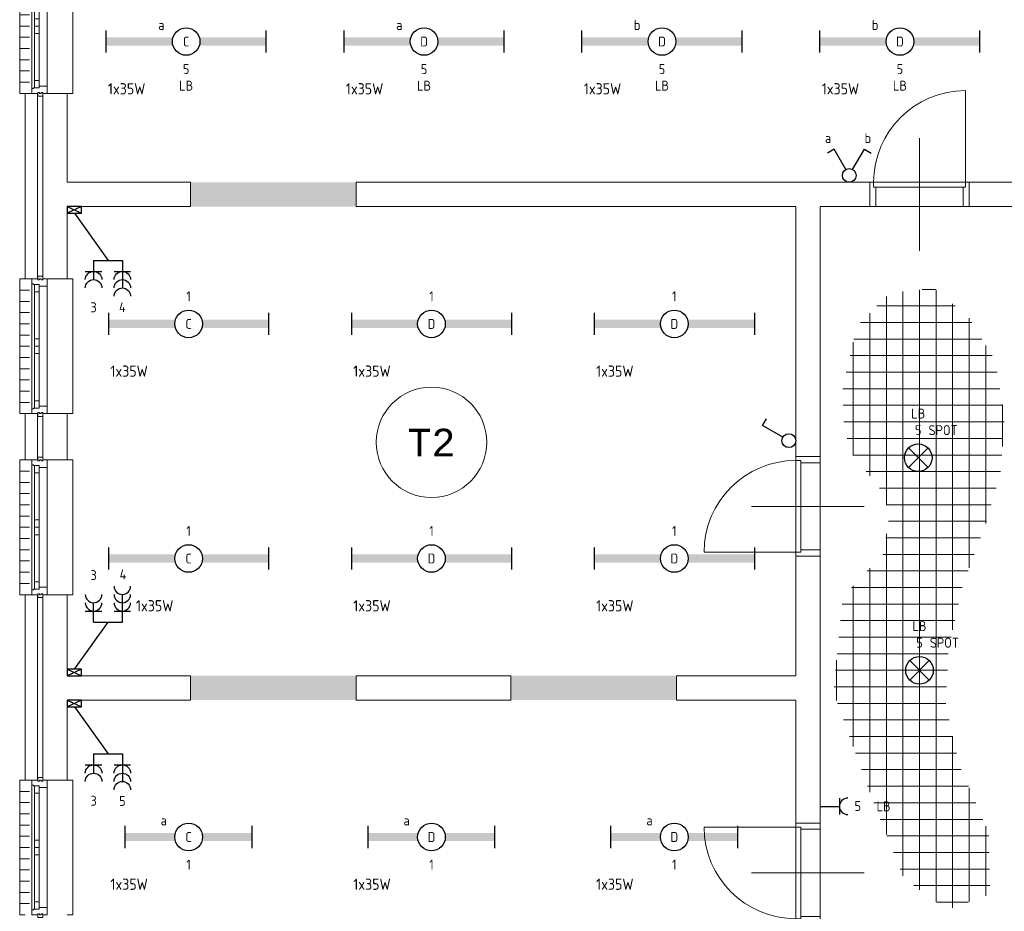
# Model space of a CAD drawing. Header units: millimetres. Extents: x 3141 to 84785, y 12240 to 40624.
# Tile 4 of 19: x 3153 to 12066, y 28491 to 36567. Entities that reach past the tile are written whole.
import ezdxf
from ezdxf.enums import TextEntityAlignment as Align
from ezdxf.xclip import XClip

# ---------------------------------------------------------------- set-up
doc = ezdxf.new("R2010")
doc.units = ezdxf.units.MM
doc.header["$LTSCALE"] = 50
doc.header["$XCLIPFRAME"] = 0
doc.layers.get('0').update_dxf_attribs({"linetype": 'CONTINUOUS'})
for name, color, linetype in [('EL6222--', 3, 'CONTINUOUS'), ('EL6311--', 3, 'CONTINUOUS'), ('Xref', 8, 'CONTINUOUS'), ('Xref-beg26$0$AL$1A---_ALGEMEEN', 8, 'CONTINUOUS'), ('Xref-beg26$0$AT$1A---_TEKST050', 8, 'CONTINUOUS'), ('Xref-beg26$0$EL6131--_WG', 3, 'CONTINUOUS')]:
    doc.layers.add(name, color=color, linetype=linetype)
doc.styles.add('buro-018', font='Isocp.shx', dxfattribs={"height": 90})
doc.styles.add('STABICAD-018', font='ISOCP.SHX', dxfattribs={"height": 1.8})
doc.styles.add('Xref-beg26$0$MONOTXT', font='MONOTXT')

# ---------------------------------------------------------------- blocks, each defined once
blk = doc.blocks.new('*O112')
at = {"layer": 'Xref-beg26$0$AL$1A---_ALGEMEEN', "color": 0, "linetype": 'Continuous', "lineweight": 0}
for p, q in [((-130, 565.5), (-130, -565.5)), ((9, 543), (9, -543)), ((-240, 508.33), (-150, 508.33)), ((-106, 493), (-106, 67)), ((-63, 493), (-63, 67)), ((-240, 406.66), (-150, 406.66)), ((-240, 305), (-150, 305)), ((-240, 203.33), (-150, 203.33)), ((-240, 101.66), (-150, 101.66)), ((-240, 0), (-150, 0)), ((-106, -67), (-106, -493)), ((-63, -67), (-63, -493)), ((-240, -101.66), (-150, -101.66)), ((-240, -203.33), (-150, -203.33)), ((-240, -305), (-150, -305)), ((-240, -406.66), (-150, -406.66)), ((-240, -508.33), (-150, -508.33))]:
    blk.add_line(p, q, dxfattribs=at)
for points in [[(-30, 635), (-30, 601), (-46, 601), (-46, 610), (-60, 610), (-60, 601), (-76, 601), (-76, 635)], [(9, 610), (9, 545.15), (6.86, 543), (-63, 543), (-63, 560), (-114, 560), (-114, 565.5), (-127.78, 565.5), (-130, 567.72), (-130, 610), (-76, 610), (-76, 601), (-60, 601), (-60, 610), (-46, 610), (-46, 601), (-30, 601), (-30, 610)], [(-106, 560), (-106, 493), (-63, 493), (-63, 560)], [(-106, 67), (-106, 0), (-63, 0), (-63, 67)], [(-106, -67), (-106, 0), (-63, 0), (-63, -67)], [(-106, -560), (-106, -493), (-63, -493), (-63, -560)], [(9, -610), (9, -545.15), (6.86, -543), (-63, -543), (-63, -560), (-114, -560), (-114, -565.5), (-127.78, -565.5), (-130, -567.72), (-130, -610), (-76, -610), (-76, -601), (-60, -601), (-60, -610), (-46, -610), (-46, -601), (-30, -601), (-30, -610)], [(-30, -635), (-30, -601), (-46, -601), (-46, -610), (-60, -610), (-60, -601), (-76, -601), (-76, -635)]]:
    blk.add_lwpolyline(points, close=True, dxfattribs=at)
for points in [[(-190, 610), (-240, 610), (-240, -610), (-190, -610)], [(190, 610), (240, 610), (240, -610), (190, -610)]]:
    blk.add_lwpolyline(points, dxfattribs=at)
blk = doc.blocks.new('*O114')
at = {"layer": 'Xref-beg26$0$AL$1A---_ALGEMEEN', "color": 0, "linetype": 'Continuous', "lineweight": 0}
for p, q in [((-130, 565.5), (-130, -565.5)), ((9, 543), (9, -543)), ((-240, 508.33), (-150, 508.33)), ((-106, 493), (-106, 67)), ((-63, 493), (-63, 67)), ((-240, 406.66), (-150, 406.66)), ((-240, 305), (-150, 305)), ((-240, 203.33), (-150, 203.33)), ((-240, 101.66), (-150, 101.66)), ((-240, 0), (-150, 0)), ((-106, -67), (-106, -493)), ((-63, -67), (-63, -493)), ((-240, -101.66), (-150, -101.66)), ((-240, -203.33), (-150, -203.33)), ((-240, -305), (-150, -305)), ((-240, -406.66), (-150, -406.66)), ((-240, -508.33), (-150, -508.33))]:
    blk.add_line(p, q, dxfattribs=at)
for points in [[(-30, 635), (-30, 601), (-46, 601), (-46, 610), (-60, 610), (-60, 601), (-76, 601), (-76, 635)], [(9, 610), (9, 545.15), (6.86, 543), (-63, 543), (-63, 560), (-114, 560), (-114, 565.5), (-127.78, 565.5), (-130, 567.72), (-130, 610), (-76, 610), (-76, 601), (-60, 601), (-60, 610), (-46, 610), (-46, 601), (-30, 601), (-30, 610)], [(-106, 560), (-106, 493), (-63, 493), (-63, 560)], [(-106, 67), (-106, 0), (-63, 0), (-63, 67)], [(-106, -67), (-106, 0), (-63, 0), (-63, -67)], [(-106, -560), (-106, -493), (-63, -493), (-63, -560)], [(9, -610), (9, -545.15), (6.86, -543), (-63, -543), (-63, -560), (-114, -560), (-114, -565.5), (-127.78, -565.5), (-130, -567.72), (-130, -610), (-76, -610), (-76, -601), (-60, -601), (-60, -610), (-46, -610), (-46, -601), (-30, -601), (-30, -610)], [(-30, -635), (-30, -601), (-46, -601), (-46, -610), (-60, -610), (-60, -601), (-76, -601), (-76, -635)]]:
    blk.add_lwpolyline(points, close=True, dxfattribs=at)
for points in [[(-190, 610), (-240, 610), (-240, -610), (-190, -610)], [(190, 610), (240, 610), (240, -610), (190, -610)]]:
    blk.add_lwpolyline(points, dxfattribs=at)
blk = doc.blocks.new('*O115')
at = {"layer": 'Xref-beg26$0$AL$1A---_ALGEMEEN', "color": 0, "linetype": 'Continuous', "lineweight": 0}
for p, q in [((-130, 565.5), (-130, -565.5)), ((9, 543), (9, -543)), ((-240, 508.33), (-150, 508.33)), ((-106, 493), (-106, 67)), ((-63, 493), (-63, 67)), ((-240, 406.66), (-150, 406.66)), ((-240, 305), (-150, 305)), ((-240, 203.33), (-150, 203.33)), ((-240, 101.66), (-150, 101.66)), ((-240, 0), (-150, 0)), ((-106, -67), (-106, -493)), ((-63, -67), (-63, -493)), ((-240, -101.66), (-150, -101.66)), ((-240, -203.33), (-150, -203.33)), ((-240, -305), (-150, -305)), ((-240, -406.66), (-150, -406.66)), ((-240, -508.33), (-150, -508.33))]:
    blk.add_line(p, q, dxfattribs=at)
for points in [[(-30, 635), (-30, 601), (-46, 601), (-46, 610), (-60, 610), (-60, 601), (-76, 601), (-76, 635)], [(9, 610), (9, 545.15), (6.86, 543), (-63, 543), (-63, 560), (-114, 560), (-114, 565.5), (-127.78, 565.5), (-130, 567.72), (-130, 610), (-76, 610), (-76, 601), (-60, 601), (-60, 610), (-46, 610), (-46, 601), (-30, 601), (-30, 610)], [(-106, 560), (-106, 493), (-63, 493), (-63, 560)], [(-106, 67), (-106, 0), (-63, 0), (-63, 67)], [(-106, -67), (-106, 0), (-63, 0), (-63, -67)], [(-106, -560), (-106, -493), (-63, -493), (-63, -560)], [(9, -610), (9, -545.15), (6.86, -543), (-63, -543), (-63, -560), (-114, -560), (-114, -565.5), (-127.78, -565.5), (-130, -567.72), (-130, -610), (-76, -610), (-76, -601), (-60, -601), (-60, -610), (-46, -610), (-46, -601), (-30, -601), (-30, -610)], [(-30, -635), (-30, -601), (-46, -601), (-46, -610), (-60, -610), (-60, -601), (-76, -601), (-76, -635)]]:
    blk.add_lwpolyline(points, close=True, dxfattribs=at)
for points in [[(-190, 610), (-240, 610), (-240, -610), (-190, -610)], [(190, 610), (240, 610), (240, -610), (190, -610)]]:
    blk.add_lwpolyline(points, dxfattribs=at)
blk = doc.blocks.new('*O117')
at = {"layer": 'Xref-beg26$0$AL$1A---_ALGEMEEN', "color": 0, "linetype": 'Continuous', "lineweight": 0}
for p, q in [((-130, 565.5), (-130, -565.5)), ((9, 543), (9, -543)), ((-240, 508.33), (-150, 508.33)), ((-106, 493), (-106, 67)), ((-63, 493), (-63, 67)), ((-240, 406.66), (-150, 406.66)), ((-240, 305), (-150, 305)), ((-240, 203.33), (-150, 203.33)), ((-240, 101.66), (-150, 101.66)), ((-240, 0), (-150, 0)), ((-106, -67), (-106, -493)), ((-63, -67), (-63, -493)), ((-240, -101.66), (-150, -101.66)), ((-240, -203.33), (-150, -203.33)), ((-240, -305), (-150, -305)), ((-240, -406.66), (-150, -406.66)), ((-240, -508.33), (-150, -508.33))]:
    blk.add_line(p, q, dxfattribs=at)
for points in [[(-30, 635), (-30, 601), (-46, 601), (-46, 610), (-60, 610), (-60, 601), (-76, 601), (-76, 635)], [(9, 610), (9, 545.15), (6.86, 543), (-63, 543), (-63, 560), (-114, 560), (-114, 565.5), (-127.78, 565.5), (-130, 567.72), (-130, 610), (-76, 610), (-76, 601), (-60, 601), (-60, 610), (-46, 610), (-46, 601), (-30, 601), (-30, 610)], [(-106, 560), (-106, 493), (-63, 493), (-63, 560)], [(-106, 67), (-106, 0), (-63, 0), (-63, 67)], [(-106, -67), (-106, 0), (-63, 0), (-63, -67)], [(-106, -560), (-106, -493), (-63, -493), (-63, -560)], [(9, -610), (9, -545.15), (6.86, -543), (-63, -543), (-63, -560), (-114, -560), (-114, -565.5), (-127.78, -565.5), (-130, -567.72), (-130, -610), (-76, -610), (-76, -601), (-60, -601), (-60, -610), (-46, -610), (-46, -601), (-30, -601), (-30, -610)], [(-30, -635), (-30, -601), (-46, -601), (-46, -610), (-60, -610), (-60, -601), (-76, -601), (-76, -635)]]:
    blk.add_lwpolyline(points, close=True, dxfattribs=at)
for points in [[(-190, 610), (-240, 610), (-240, -610), (-190, -610)], [(190, 610), (240, 610), (240, -610), (190, -610)]]:
    blk.add_lwpolyline(points, dxfattribs=at)
blk = doc.blocks.new('Xref-beg26$0$ED0831')
at = {"layer": 'Xref-beg26$0$AL$1A---_ALGEMEEN', "color": 0, "linetype": 'Continuous', "lineweight": 0}
for p, q in [((450, -400), (450, 620)), ((0, 0), (0, 220)), ((0, 220), (55, 220)), ((55, 220), (845, 220)), ((55, 220), (55, 45)), ((900, 220), (845, 220)), ((845, 220), (845, 45)), ((900, 0), (900, 220)), ((35, 0), (0, 0)), ((55, 45), (35, 45)), ((35, 45), (35, 0)), ((35, 0), (35, -830)), ((865, 0), (35, 0)), ((55, 45), (845, 45)), ((845, 45), (865, 45)), ((865, 45), (865, 0)), ((865, 0), (900, 0))]:
    blk.add_line(p, q, dxfattribs=at)
blk.add_arc((35, 0), 830, 270, 360, dxfattribs=at)
blk = doc.blocks.new('Xref-beg26$0$E00112')
at = {"color": 0, "linetype": 'Continuous'}
for p, q in [((0, 1), (-1, 1)), ((-1, 1), (-1, 0)), ((-1, 0), (0, 1)), ((-1, 1), (0, 0)), ((0, 0), (0, 1)), ((-1, 0), (0, 0))]:
    blk.add_line(p, q, dxfattribs=at)
blk = doc.blocks.new('Xref-beg26')
at = {"layer": 'Xref-beg26$0$AL$1A---_ALGEMEEN', "linetype": 'Continuous', "lineweight": 0}
for p, q in [((87285.43, 94196.95), (87285.43, 99488.32)), ((87435.43, 94070.68), (87435.43, 99505.97)), ((87459.61, 99508.82), (87581.36, 99508.82)), ((87585.43, 93961.56), (87585.43, 99505.36)), ((87135.43, 97553.34), (87135.43, 99444.35)), ((87735.43, 96424.61), (87735.43, 99377.54)), ((86985.43, 97819.75), (86985.43, 99294.31)), ((87049.93, 99358.82), (87757.4, 99358.82)), ((86899.97, 99208.82), (87910.14, 99208.82)), ((87885.43, 96986.02), (87885.43, 99249.61)), ((86835.43, 98003.89), (86835.43, 99030.58)), ((86842.04, 99058.82), (88001.03, 99058.82)), ((88035.43, 97389.71), (88035.43, 99002.05)), ((86806.94, 98908.82), (88091.92, 98908.82)), ((86771.84, 98758.82), (88137.87, 98758.82)), ((86740.84, 98608.82), (88162.28, 98608.82)), ((86746.01, 98458.82), (88186.7, 98458.82)), ((88185.43, 98086.24), (88185.43, 98466.6)), ((86751.18, 98308.82), (88200.95, 98308.82)), ((86781.36, 98158.82), (88190.49, 98158.82)), ((86831.41, 98008.82), (88180.03, 98008.82)), ((86953.6, 97858.82), (88169.57, 97858.82)), ((87073.26, 97708.82), (88128.8, 97708.82)), ((87133.24, 97558.82), (88084.91, 97558.82)), ((87153.97, 97408.82), (88041.02, 97408.82)), ((87129.78, 97258.82), (87988.46, 97258.82)), ((87135.43, 94572.05), (87135.43, 97293.84)), ((87102.54, 97108.82), (87931.81, 97108.82)), ((86985.43, 94954.18), (86985.43, 96984.12)), ((86961.67, 96958.82), (87875.16, 96958.82)), ((86820.79, 96808.82), (87821.66, 96808.82)), ((86835.43, 95369.3), (86835.43, 96824.4)), ((86734.15, 96658.82), (87787.99, 96658.82)), ((86719.77, 96508.82), (87754.33, 96508.82)), ((86705.39, 96358.82), (87720.67, 96358.82)), ((86691.01, 96208.82), (87694.48, 96208.82)), ((86685.43, 95784.42), (86685.43, 96150.59)), ((86676.63, 96058.82), (87687.5, 96058.82)), ((86662.26, 95908.82), (87680.53, 95908.82)), ((86694.68, 95758.82), (87673.55, 95758.82)), ((86748.88, 95608.82), (87702.66, 95608.82)), ((86803.08, 95458.82), (87735.98, 95458.82)), ((87735.43, 93907.88), (87735.43, 95461.3)), ((86857.28, 95308.82), (87769.31, 95308.82)), ((86911.48, 95158.82), (87813.84, 95158.82)), ((86965.69, 95008.82), (87878.92, 95008.82)), ((87885.43, 93962.44), (87885.43, 94993.82)), ((87020.75, 94858.82), (87944, 94858.82)), ((87080.73, 94708.82), (88009.07, 94708.82)), ((88035.43, 94017.01), (88035.43, 94648.07)), ((87140.72, 94558.82), (88062.93, 94558.82)), ((87200.7, 94408.82), (88066.12, 94408.82)), ((87260.69, 94258.82), (88069.31, 94258.82)), ((87383.01, 94108.82), (88072.5, 94108.82)), ((87589.2, 93958.82), (87875.47, 93958.82))]:
    blk.add_line(p, q, dxfattribs=at)
for points in [[(88335.43, 101508.82), (88555.43, 101508.82), (88555.43, 99578.82), (88335.43, 99578.82), (88335.43, 100258.82), (87885.43, 100258.82), (87885.43, 100478.82), (88335.43, 100478.82)], [(79340.43, 99603.82), (79450.43, 99603.82), (79450.43, 101283.82), (79340.43, 101283.82)], [(79500.43, 101283.82), (79720.43, 101283.82), (79720.43, 100478.82), (80835.43, 100478.82), (80835.43, 100258.82), (79720.43, 100258.82), (79720.43, 99603.82), (79500.43, 99603.82)], [(82335.43, 100478.82), (86985.43, 100478.82), (86985.43, 100258.82), (86535.43, 100258.82), (86535.43, 97993.82), (86315.43, 97993.82), (86315.43, 100258.82), (82335.43, 100258.82)], [(79450.43, 97963.82), (79340.43, 97963.82), (79340.43, 98383.82), (79450.43, 98383.82)], [(79500.43, 97963.82), (79720.43, 97963.82), (79720.43, 98383.82), (79500.43, 98383.82)], [(86315.43, 97093.82), (86535.43, 97093.82), (86535.43, 94673.82), (86315.43, 94673.82), (86315.43, 95788.82), (85235.43, 95788.82), (85235.43, 96008.82), (86315.43, 96008.82)], [(79450.43, 95063.82), (79340.43, 95063.82), (79340.43, 96743.82), (79450.43, 96743.82)], [(79500.43, 96743.82), (79720.43, 96743.82), (79720.43, 96008.82), (80835.43, 96008.82), (80835.43, 95788.82), (79720.43, 95788.82), (79720.43, 95063.82), (79500.43, 95063.82)], [(82335.43, 95788.82), (83735.43, 95788.82), (83735.43, 96008.82), (82335.43, 96008.82)]]:
    blk.add_lwpolyline(points, close=True, dxfattribs=at)
blk.add_circle((83017.93, 98123.82), 500, dxfattribs=at)
for points in [[(80835.43, 100258.82), (82335.43, 100258.82), (80835.43, 100478.82), (82335.43, 100478.82)], [(80835.43, 95788.82), (82335.43, 95788.82), (80835.43, 96008.82), (82335.43, 96008.82)], [(83735.43, 95788.82), (85235.43, 95788.82), (83735.43, 96008.82), (85235.43, 96008.82)]]:
    blk.add_solid(points, dxfattribs=at)
for name, p in [('*O112', (79530.43, 101893.82)), ('*O115', (79530.43, 98993.82)), ('*O114', (79530.43, 97353.82)), ('*O117', (79530.43, 94453.82))]:
    blk.add_blockref(name, p, dxfattribs=at)
for p, rotation in [((87885.43, 100478.82), 180), ((86315.43, 94673.82), 270)]:
    blk.add_blockref('Xref-beg26$0$ED0831', p, dxfattribs=dict(at, rotation=rotation))
at = {"layer": 'Xref-beg26$0$AL$1A---_ALGEMEEN', "linetype": 'Continuous', "lineweight": 0, "yscale": -1, "rotation": 90}
blk.add_blockref('Xref-beg26$0$ED0831', (86315.43, 97093.82), dxfattribs=at)
at = {"layer": 'Xref-beg26$0$EL6131--_WG', "linetype": 'Continuous', "lineweight": 0, "xscale": 60, "yscale": 130, "zscale": 60, "rotation": 270}
for p in [(79720.43, 100198.82), (79720.43, 96008.82), (79720.43, 95728.82)]:
    blk.add_blockref('Xref-beg26$0$E00112', p, dxfattribs=at)
at = {"layer": 'Xref-beg26$0$AT$1A---_TEKST050', "linetype": 'Continuous', "lineweight": 0, "style": 'Xref-beg26$0$MONOTXT'}
blk.add_text('T2', height=250.00002, dxfattribs=at).set_placement((83017.92, 98123.81), align=Align.MIDDLE)
blk = doc.blocks.new('1115B61149')
at = {"color": 0}
for p, q in [((-11.49, 2), (-11.49, -2)), ((11.49, 2), (11.49, -2))]:
    blk.add_line(p, q, dxfattribs=at)
at = {"color": 0, "linetype": 'Continuous'}
blk.add_circle((0, 0), 2.5, dxfattribs=at)
at = {"color": 0}
for points in [[(-2.5, 0.75), (-11.49, 0.75), (-2.5, -0.75), (-11.49, -0.75)], [(2.5, 0.75), (11.49, 0.75), (2.5, -0.75), (11.49, -0.75)]]:
    blk.add_solid(points, dxfattribs=at)
at = {"color": 0, "linetype": 'Continuous', "style": 'buro-018'}
for tag, p in [('E_GKAST', (0, 8)), ('E_GROEP', (0, 5)), ('E_SGROEP', (4.5, 5)), ('E_ARMCODE', (0, 0)), ('E_SLET', (4.5, -3))]:
    blk.add_attdef(tag, text='', height=1.8, dxfattribs=at).set_placement(p, align=Align.MIDDLE)
blk = doc.blocks.new('111304B')
at = {"color": 0, "linetype": 'Continuous'}
for p, q in [((0, 1), (0, 6)), ((-1.5, 3), (1.5, 3))]:
    blk.add_line(p, q, dxfattribs=at)
for centre in [(0, 7.5), (0, 6), (0, 4.5)]:
    blk.add_arc(centre, 1.5, 180, 0, dxfattribs=at)
at = {"color": 0, "linetype": 'Continuous', "style": 'buro-018'}
for tag, p in [('E_GKAST', (0, 13)), ('E_GROEP', (0, 10)), ('E_SGROEP', (4.5, 10))]:
    blk.add_attdef(tag, text='', height=1.8, dxfattribs=at).set_placement(p, align=Align.MIDDLE)
at = {"color": 0, "linetype": 'Continuous', "style": 'buro-018', "flags": 1}
for tag, p in [('E_VERMCODE', (13, 10)), ('E_MATCODE', (0, 0))]:
    blk.add_attdef(tag, text='', height=1.8, dxfattribs=at).set_placement(p, align=Align.MIDDLE)
blk = doc.blocks.new('111304A')
at = {"color": 0, "linetype": 'Continuous'}
for p, q in [((0, 1), (0, 4.5)), ((-1.5, 3), (1.5, 3))]:
    blk.add_line(p, q, dxfattribs=at)
for centre in [(0, 6), (0, 4.5)]:
    blk.add_arc(centre, 1.5, 180, 0, dxfattribs=at)
at = {"color": 0, "linetype": 'Continuous', "style": 'buro-018'}
for tag, p in [('E_GKAST', (0, 11.5)), ('E_GROEP', (0, 8.5)), ('E_SGROEP', (4.5, 8.5))]:
    blk.add_attdef(tag, text='', height=1.8, dxfattribs=at).set_placement(p, align=Align.MIDDLE)
at = {"color": 0, "linetype": 'Continuous', "style": 'buro-018', "flags": 1}
for tag, p in [('E_VERMCODE', (13, 8.5)), ('E_MATCODE', (0, 0))]:
    blk.add_attdef(tag, text='', height=1.8, dxfattribs=at).set_placement(p, align=Align.MIDDLE)
blk = doc.blocks.new('1114A1')
at = {"color": 0, "linetype": 'Continuous'}
for p, q in [((0.62, 3.33), (2.74, 7)), ((2.74, 7), (3.95, 6.3))]:
    blk.add_line(p, q, dxfattribs=at)
blk.add_circle((0, 2.25), 1.25, dxfattribs=at)
at = {"color": 0, "linetype": 'Continuous', "style": 'buro-018'}
for tag, p in [('E_SLET1', (3.36, 9)), ('E_GROEP', (0, 0)), ('E_GKAST', (0, 0))]:
    blk.add_attdef(tag, text='', height=1.8, dxfattribs=at).set_placement(p, align=Align.MIDDLE)
at = {"color": 0, "linetype": 'Continuous', "style": 'buro-018', "flags": 1}
for tag in ['E_MATCODE', 'E_SGROEP']:
    blk.add_attdef(tag, text='', height=1.8, dxfattribs=at).set_placement((0, 0), align=Align.MIDDLE)
blk = doc.blocks.new('111405')
at = {"color": 0, "linetype": 'Continuous'}
for p, q in [((-2.74, 7), (-3.95, 6.3)), ((-0.62, 3.33), (-2.74, 7)), ((0.62, 3.33), (2.74, 7)), ((2.74, 7), (3.95, 6.3))]:
    blk.add_line(p, q, dxfattribs=at)
blk.add_circle((0, 2.25), 1.25, dxfattribs=at)
at = {"color": 0, "linetype": 'Continuous', "style": 'buro-018'}
for tag, p in [('E_SLET1', (-3.42, 9)), ('E_SLET2', (3.42, 9)), ('E_GROEP', (0, 0)), ('E_GKAST', (0, 0))]:
    blk.add_attdef(tag, text='', height=1.8, dxfattribs=at).set_placement(p, align=Align.MIDDLE)
at = {"color": 0, "linetype": 'Continuous', "style": 'buro-018', "flags": 1}
for tag in ['E_MATCODE', 'E_SGROEP']:
    blk.add_attdef(tag, text='', height=1.8, dxfattribs=at).set_placement((0, 0), align=Align.MIDDLE)
blk = doc.blocks.new('1115B61449')
at = {"color": 0}
for p, q in [((-14.49, 2), (-14.49, -2)), ((14.49, 2), (14.49, -2))]:
    blk.add_line(p, q, dxfattribs=at)
at = {"color": 0, "linetype": 'Continuous'}
blk.add_circle((0, 0), 2.5, dxfattribs=at)
at = {"color": 0}
for points in [[(-2.5, 0.75), (-14.49, 0.75), (-2.5, -0.75), (-14.49, -0.75)], [(2.5, 0.75), (14.49, 0.75), (2.5, -0.75), (14.49, -0.75)]]:
    blk.add_solid(points, dxfattribs=at)
at = {"color": 0, "linetype": 'Continuous', "style": 'buro-018'}
for tag, p in [('E_GKAST', (0, 8)), ('E_GROEP', (0, 5)), ('E_SGROEP', (4.5, 5)), ('E_ARMCODE', (0, 0)), ('E_SLET', (4.5, -3))]:
    blk.add_attdef(tag, text='', height=1.8, dxfattribs=at).set_placement(p, align=Align.MIDDLE)
blk = doc.blocks.new('111304')
at = {"color": 0, "linetype": 'Continuous'}
for p, q in [((-1.5, 4.5), (1.5, 4.5)), ((0, 1), (0, 4.5))]:
    blk.add_line(p, q, dxfattribs=at)
blk.add_arc((0, 6), 1.5, 180, 0, dxfattribs=at)
at = {"color": 0, "linetype": 'Continuous', "style": 'buro-018'}
for tag, p in [('E_GKAST', (0, 11.5)), ('E_GROEP', (0, 8.5)), ('E_SGROEP', (4.5, 8.5))]:
    blk.add_attdef(tag, text='', height=1.8, dxfattribs=at).set_placement(p, align=Align.MIDDLE)
at = {"color": 0, "linetype": 'Continuous', "style": 'buro-018', "flags": 1}
for tag, p in [('E_VERMCODE', (13, 8.5)), ('E_MATCODE', (0, 0))]:
    blk.add_attdef(tag, text='', height=1.8, dxfattribs=at).set_placement(p, align=Align.MIDDLE)
blk = doc.blocks.new('111503')
at = {"color": 0, "linetype": 'Continuous'}
for p, q in [((-1.77, 1.73), (1.77, 5.27)), ((1.77, 1.73), (-1.77, 5.27))]:
    blk.add_line(p, q, dxfattribs=at)
blk.add_circle((0, 3.5), 2.5, dxfattribs=at)
at = {"color": 0, "linetype": 'Continuous', "style": 'STABICAD-018'}
for tag, p in [('PANEL', (0, 11.5)), ('CIRCUIT', (0, 8.5)), ('SUBCIRCUIT', (4.5, 8.5)), ('LIGHTFIXTURECODE', (0, 3.5)), ('SWITCHCODE', (4.5, 2.5))]:
    blk.add_attdef(tag, text='', height=1.8, dxfattribs=at).set_placement(p, align=Align.MIDDLE)

msp = doc.modelspace()

# ---------------------------------------------------------------- linework, layer by layer
at = {"layer": 'EL6222--', "color": 1}
for p, q in [((3648.4, 34813.8), (3952.8, 34386.9)), ((3822.5, 34386.9), (4082.8, 34386.9)), ((3648.4, 30683.8), (3952.8, 31110.7)), ((3822.5, 31110.7), (4082.8, 31110.7)), ((3648.4, 30343.8), (3952.8, 29916.9)), ((3822.5, 29916.9), (4082.8, 29916.9))]:
    msp.add_line(p, q, dxfattribs=at)

# ---------------------------------------------------------------- block references
at = {"layer": 'EL6222--'}
ref = msp.add_blockref('111304A', (3822.5, 34436.9), dxfattribs=dict(at, xscale=-50, yscale=50, zscale=50, rotation=180))
ref.add_attrib('E_GROEP', '3', dxfattribs={"layer": '0', "color": 1, "linetype": 'Continuous', "height": 90, "style": 'buro-018'}).set_placement((3822.5, 33961.9), align=Align.MIDDLE)
ref = msp.add_blockref('111304B', (4082.8, 34436.9), dxfattribs=dict(at, xscale=-50, yscale=50, zscale=50, rotation=180))
ref.add_attrib('E_GROEP', '4', dxfattribs={"layer": '0', "color": 1, "linetype": 'Continuous', "height": 90, "style": 'buro-018'}).set_placement((4082.8, 33962.6), align=Align.MIDDLE)
ref = msp.add_blockref('111304A', (3822.5, 31060.7), dxfattribs=dict(at, xscale=50, yscale=50, zscale=50))
ref.add_attrib('E_GROEP', '3', dxfattribs={"layer": '0', "color": 1, "linetype": 'Continuous', "height": 90, "style": 'buro-018'}).set_placement((3822.5, 31535.7), align=Align.MIDDLE)
ref = msp.add_blockref('111304B', (4082.8, 31060.7), dxfattribs=dict(at, xscale=50, yscale=50, zscale=50))
ref.add_attrib('E_GROEP', '4', dxfattribs={"layer": '0', "color": 1, "linetype": 'Continuous', "height": 90, "style": 'buro-018'}).set_placement((4088.3, 31542.2), align=Align.MIDDLE)
ref = msp.add_blockref('111304A', (3822.5, 29966.9), dxfattribs=dict(at, xscale=-50, yscale=50, zscale=50, rotation=180))
ref.add_attrib('E_GROEP', '3', dxfattribs={"layer": '0', "color": 1, "linetype": 'Continuous', "height": 90, "style": 'buro-018'}).set_placement((3822.5, 29491.9), align=Align.MIDDLE)
ref = msp.add_blockref('111304B', (4082.8, 29966.9), dxfattribs=dict(at, xscale=-50, yscale=50, zscale=50, rotation=180))
ref.add_attrib('E_GROEP', '5', dxfattribs={"layer": '0', "color": 1, "linetype": 'Continuous', "height": 90, "style": 'buro-018'}).set_placement((4082.8, 29491.1), align=Align.MIDDLE)
ref = msp.add_blockref('111304', (10348.4, 29441.5), dxfattribs=dict(at, xscale=50, yscale=50, zscale=50, rotation=270))
ref.add_attrib('E_GROEP', '5', dxfattribs={"layer": '0', "color": 1, "linetype": 'Continuous', "height": 90, "style": 'buro-018'}).set_placement((10739.8, 29444.6), align=Align.MIDDLE)
ref.add_attrib('E_GKAST', 'LB', dxfattribs={"layer": '0', "color": 1, "linetype": 'Continuous', "height": 90, "style": 'buro-018'}).set_placement((10973.4, 29441.5), align=Align.MIDDLE)
at = {"layer": 'EL6311--'}
ref = msp.add_blockref('1115B61449', (4660.3, 36368.8), dxfattribs=dict(at, xscale=50, yscale=50, zscale=50, rotation=180))
ref.add_attrib('E_ARMCODE', 'C', dxfattribs={"layer": '0', "color": 1, "linetype": 'Continuous', "height": 90, "style": 'buro-018'}).set_placement((4660.3, 36368.8), align=Align.MIDDLE)
ref.add_attrib('E_SLET', 'a', dxfattribs={"layer": '0', "color": 1, "linetype": 'Continuous', "height": 90, "style": 'buro-018'}).set_placement((4435.3, 36518.8), align=Align.MIDDLE)
ref.add_attrib('E_GROEP', '5', dxfattribs={"layer": '0', "color": 1, "linetype": 'Continuous', "height": 90, "style": 'buro-018'}).set_placement((4660.3, 36118.8), align=Align.MIDDLE)
ref.add_attrib('E_GKAST', 'LB', dxfattribs={"layer": '0', "color": 1, "linetype": 'Continuous', "height": 90, "style": 'buro-018'}).set_placement((4660.3, 35968.8), align=Align.MIDDLE)
ref = msp.add_blockref('1115B61449', (6814.1, 36368.8), dxfattribs=dict(at, xscale=50, yscale=50, zscale=50, rotation=180))
ref.add_attrib('E_ARMCODE', 'D', dxfattribs={"layer": '0', "color": 1, "linetype": 'Continuous', "height": 90, "style": 'buro-018'}).set_placement((6814.1, 36368.8), align=Align.MIDDLE)
ref.add_attrib('E_SLET', 'a', dxfattribs={"layer": '0', "color": 1, "linetype": 'Continuous', "height": 90, "style": 'buro-018'}).set_placement((6589.1, 36518.8), align=Align.MIDDLE)
ref.add_attrib('E_GROEP', '5', dxfattribs={"layer": '0', "color": 1, "linetype": 'Continuous', "height": 90, "style": 'buro-018'}).set_placement((6814.1, 36118.8), align=Align.MIDDLE)
ref.add_attrib('E_GKAST', 'LB', dxfattribs={"layer": '0', "color": 1, "linetype": 'Continuous', "height": 90, "style": 'buro-018'}).set_placement((6814.1, 35968.8), align=Align.MIDDLE)
ref = msp.add_blockref('1115B61449', (8967.8, 36368.8), dxfattribs=dict(at, xscale=50, yscale=50, zscale=50, rotation=180))
ref.add_attrib('E_ARMCODE', 'D', dxfattribs={"layer": '0', "color": 1, "linetype": 'Continuous', "height": 90, "style": 'buro-018'}).set_placement((8967.8, 36368.8), align=Align.MIDDLE)
ref.add_attrib('E_SLET', 'b', dxfattribs={"layer": '0', "color": 1, "linetype": 'Continuous', "height": 90, "style": 'buro-018'}).set_placement((8742.8, 36518.8), align=Align.MIDDLE)
ref.add_attrib('E_GROEP', '5', dxfattribs={"layer": '0', "color": 1, "linetype": 'Continuous', "height": 90, "style": 'buro-018'}).set_placement((8967.8, 36118.8), align=Align.MIDDLE)
ref.add_attrib('E_GKAST', 'LB', dxfattribs={"layer": '0', "color": 1, "linetype": 'Continuous', "height": 90, "style": 'buro-018'}).set_placement((8967.8, 35968.8), align=Align.MIDDLE)
ref = msp.add_blockref('1115B61449', (11121.6, 36368.8), dxfattribs=dict(at, xscale=50, yscale=50, zscale=50, rotation=180))
ref.add_attrib('E_ARMCODE', 'D', dxfattribs={"layer": '0', "color": 1, "linetype": 'Continuous', "height": 90, "style": 'buro-018'}).set_placement((11121.6, 36368.8), align=Align.MIDDLE)
ref.add_attrib('E_SLET', 'b', dxfattribs={"layer": '0', "color": 1, "linetype": 'Continuous', "height": 90, "style": 'buro-018'}).set_placement((10896.6, 36518.8), align=Align.MIDDLE)
ref.add_attrib('E_GROEP', '5', dxfattribs={"layer": '0', "color": 1, "linetype": 'Continuous', "height": 90, "style": 'buro-018'}).set_placement((11121.6, 36118.8), align=Align.MIDDLE)
ref.add_attrib('E_GKAST', 'LB', dxfattribs={"layer": '0', "color": 1, "linetype": 'Continuous', "height": 90, "style": 'buro-018'}).set_placement((11121.6, 35968.8), align=Align.MIDDLE)
ref = msp.add_blockref('111405', (10662.5, 35043.8), dxfattribs=dict(at, xscale=50, yscale=50, zscale=50))
ref.add_attrib('E_SLET1', 'b', dxfattribs={"layer": '0', "color": 1, "linetype": 'Continuous', "height": 90, "style": 'buro-018'}).set_placement((10830.9, 35493.8), align=Align.MIDDLE)
ref.add_attrib('E_SLET2', 'a', dxfattribs={"layer": '0', "color": 1, "linetype": 'Continuous', "height": 90, "style": 'buro-018'}).set_placement((10470.9, 35493.8), align=Align.MIDDLE)
ref = msp.add_blockref('1115B61449', (4682.6, 33811.3), dxfattribs=dict(at, xscale=50, yscale=50, zscale=50))
ref.add_attrib('E_ARMCODE', 'C', dxfattribs={"layer": '0', "color": 1, "linetype": 'Continuous', "height": 90, "style": 'buro-018'}).set_placement((4682.6, 33811.3), align=Align.MIDDLE)
ref.add_attrib('E_GROEP', '1', dxfattribs={"layer": '0', "color": 1, "linetype": 'Continuous', "height": 90, "style": 'buro-018'}).set_placement((4682.6, 34061.3), align=Align.MIDDLE)
ref = msp.add_blockref('1115B61449', (6880.9, 33811.3), dxfattribs=dict(at, xscale=50, yscale=50, zscale=50))
ref.add_attrib('E_ARMCODE', 'D', dxfattribs={"layer": '0', "color": 1, "linetype": 'Continuous', "height": 90, "style": 'buro-018'}).set_placement((6880.9, 33811.3), align=Align.MIDDLE)
ref.add_attrib('E_GROEP', '1', dxfattribs={"layer": '0', "color": 1, "linetype": 'Continuous', "height": 90, "style": 'buro-018'}).set_placement((6880.9, 34061.3), align=Align.MIDDLE)
ref = msp.add_blockref('1115B61449', (9079.3, 33811.3), dxfattribs=dict(at, xscale=50, yscale=50, zscale=50))
ref.add_attrib('E_ARMCODE', 'D', dxfattribs={"layer": '0', "color": 1, "linetype": 'Continuous', "height": 90, "style": 'buro-018'}).set_placement((9079.3, 33811.3), align=Align.MIDDLE)
ref.add_attrib('E_GROEP', '1', dxfattribs={"layer": '0', "color": 1, "linetype": 'Continuous', "height": 90, "style": 'buro-018'}).set_placement((9079.3, 34061.3), align=Align.MIDDLE)
at = {"layer": 'EL6311--', "linetype": 'Continuous'}
ref = msp.add_blockref('111503', (11287, 32424), dxfattribs=dict(at, xscale=50, yscale=50, zscale=50))
ref.add_attrib('CIRCUIT', '5', dxfattribs={"layer": '0', "color": 1, "linetype": 'Continuous', "height": 90, "style": 'STABICAD-018'}).set_placement((11287, 32849), align=Align.MIDDLE)
ref.add_attrib('PANEL', 'LB', dxfattribs={"layer": '0', "color": 1, "linetype": 'Continuous', "height": 90, "style": 'STABICAD-018'}).set_placement((11287, 32999), align=Align.MIDDLE)
ref.add_attrib('SUBCIRCUIT', 'SPOT', dxfattribs={"layer": '0', "color": 1, "linetype": 'Continuous', "height": 90, "style": 'STABICAD-018'}).set_placement((11512, 32849), align=Align.MIDDLE)
at = {"layer": 'EL6311--', "xscale": 50, "yscale": 50, "zscale": 50, "rotation": 90.00000000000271}
msp.add_blockref('1114A1', (10228.4, 32753.5), dxfattribs=at)
at = {"layer": 'EL6311--'}
ref = msp.add_blockref('1115B61449', (4682.6, 31686.3), dxfattribs=dict(at, xscale=50, yscale=50, zscale=50))
ref.add_attrib('E_ARMCODE', 'C', dxfattribs={"layer": '0', "color": 1, "linetype": 'Continuous', "height": 90, "style": 'buro-018'}).set_placement((4682.6, 31686.3), align=Align.MIDDLE)
ref.add_attrib('E_GROEP', '1', dxfattribs={"layer": '0', "color": 1, "linetype": 'Continuous', "height": 90, "style": 'buro-018'}).set_placement((4682.6, 31936.3), align=Align.MIDDLE)
ref = msp.add_blockref('1115B61449', (6880.9, 31686.3), dxfattribs=dict(at, xscale=50, yscale=50, zscale=50))
ref.add_attrib('E_ARMCODE', 'D', dxfattribs={"layer": '0', "color": 1, "linetype": 'Continuous', "height": 90, "style": 'buro-018'}).set_placement((6880.9, 31686.3), align=Align.MIDDLE)
ref.add_attrib('E_GROEP', '1', dxfattribs={"layer": '0', "color": 1, "linetype": 'Continuous', "height": 90, "style": 'buro-018'}).set_placement((6880.9, 31936.3), align=Align.MIDDLE)
ref = msp.add_blockref('1115B61449', (9079.3, 31686.3), dxfattribs=dict(at, xscale=50, yscale=50, zscale=50))
ref.add_attrib('E_ARMCODE', 'D', dxfattribs={"layer": '0', "color": 1, "linetype": 'Continuous', "height": 90, "style": 'buro-018'}).set_placement((9079.3, 31686.3), align=Align.MIDDLE)
ref.add_attrib('E_GROEP', '1', dxfattribs={"layer": '0', "color": 1, "linetype": 'Continuous', "height": 90, "style": 'buro-018'}).set_placement((9079.3, 31936.3), align=Align.MIDDLE)
at = {"layer": 'EL6311--', "linetype": 'Continuous'}
ref = msp.add_blockref('111503', (11298.4, 30498.8), dxfattribs=dict(at, xscale=50, yscale=50, zscale=50))
ref.add_attrib('CIRCUIT', '5', dxfattribs={"layer": '0', "color": 1, "linetype": 'Continuous', "height": 90, "style": 'STABICAD-018'}).set_placement((11298.4, 30923.8), align=Align.MIDDLE)
ref.add_attrib('PANEL', 'LB', dxfattribs={"layer": '0', "color": 1, "linetype": 'Continuous', "height": 90, "style": 'STABICAD-018'}).set_placement((11298.4, 31073.8), align=Align.MIDDLE)
ref.add_attrib('SUBCIRCUIT', 'SPOT', dxfattribs={"layer": '0', "color": 1, "linetype": 'Continuous', "height": 90, "style": 'STABICAD-018'}).set_placement((11523.4, 30923.8), align=Align.MIDDLE)
at = {"layer": 'EL6311--'}
ref = msp.add_blockref('1115B61149', (4682.6, 29163.8), dxfattribs=dict(at, xscale=50, yscale=50, zscale=50, rotation=180))
ref.add_attrib('E_ARMCODE', 'C', dxfattribs={"layer": '0', "color": 1, "linetype": 'Continuous', "height": 90, "style": 'buro-018'}).set_placement((4682.6, 29163.8), align=Align.MIDDLE)
ref.add_attrib('E_SLET', 'a', dxfattribs={"layer": '0', "color": 1, "linetype": 'Continuous', "height": 90, "style": 'buro-018'}).set_placement((4457.6, 29313.8), align=Align.MIDDLE)
ref.add_attrib('E_GROEP', '1', dxfattribs={"layer": '0', "color": 1, "linetype": 'Continuous', "height": 90, "style": 'buro-018'}).set_placement((4682.6, 28913.8), align=Align.MIDDLE)
ref = msp.add_blockref('1115B61149', (6880.9, 29163.8), dxfattribs=dict(at, xscale=50, yscale=50, zscale=50, rotation=180))
ref.add_attrib('E_ARMCODE', 'D', dxfattribs={"layer": '0', "color": 1, "linetype": 'Continuous', "height": 90, "style": 'buro-018'}).set_placement((6880.9, 29163.8), align=Align.MIDDLE)
ref.add_attrib('E_SLET', 'a', dxfattribs={"layer": '0', "color": 1, "linetype": 'Continuous', "height": 90, "style": 'buro-018'}).set_placement((6655.9, 29313.8), align=Align.MIDDLE)
ref.add_attrib('E_GROEP', '1', dxfattribs={"layer": '0', "color": 1, "linetype": 'Continuous', "height": 90, "style": 'buro-018'}).set_placement((6880.9, 28913.8), align=Align.MIDDLE)
ref = msp.add_blockref('1115B61149', (9079.3, 29163.8), dxfattribs=dict(at, xscale=50, yscale=50, zscale=50, rotation=180))
ref.add_attrib('E_ARMCODE', 'D', dxfattribs={"layer": '0', "color": 1, "linetype": 'Continuous', "height": 90, "style": 'buro-018'}).set_placement((9079.3, 29163.8), align=Align.MIDDLE)
ref.add_attrib('E_SLET', 'a', dxfattribs={"layer": '0', "color": 1, "linetype": 'Continuous', "height": 90, "style": 'buro-018'}).set_placement((8854.3, 29313.8), align=Align.MIDDLE)
ref.add_attrib('E_GROEP', '1', dxfattribs={"layer": '0', "color": 1, "linetype": 'Continuous', "height": 90, "style": 'buro-018'}).set_placement((9079.3, 28913.8), align=Align.MIDDLE)
at = {"layer": 'Xref'}
ref = msp.add_blockref('Xref-beg26', (-76137, -65385), dxfattribs=at)
XClip(ref).set_block_clipping_path([(78990.3724838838, 77624.9615581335), (160922.2916472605, 106219.4632938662)])

# ---------------------------------------------------------------- texts
at = {"layer": 'EL6222--', "color": 1, "style": 'buro-018'}
for p in [(3952.2, 35890.4), (6106, 35890.4), (8259.7, 35890.4), (10413.5, 35890.4), (3974.5, 33332.9), (6172.9, 33332.9), (8371.2, 33332.9), (4205.9, 31207.9), (6172.9, 31207.9), (8371.2, 31207.9), (3974.5, 28685.4), (6172.9, 28685.4), (8371.2, 28685.4)]:
    msp.add_text('1x35W', height=101.25, dxfattribs=at).set_placement(p)

doc.saveas('drawing.dxf')
